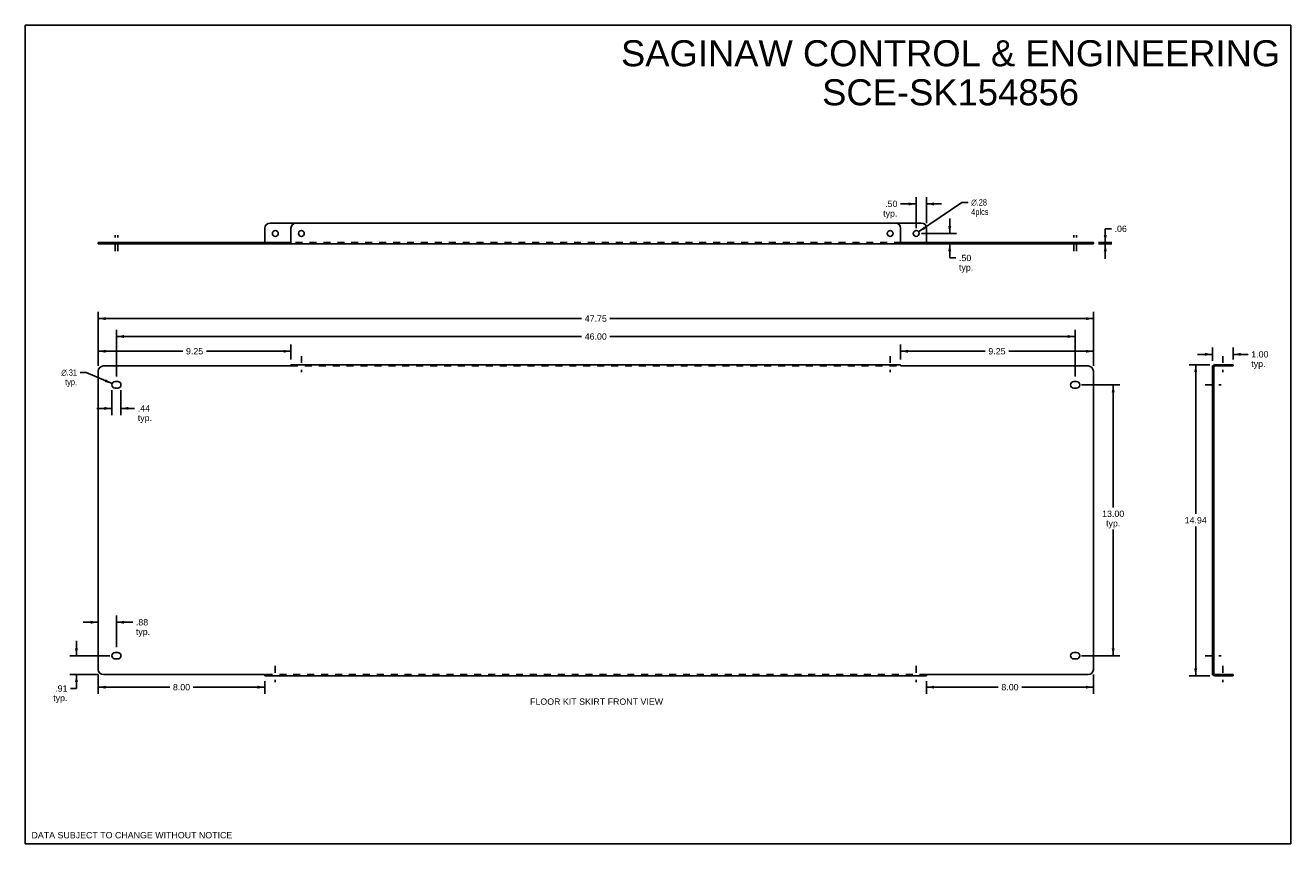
# Model space of a CAD drawing. Header units: inches. Extents: x 0 to 60.7, y 0 to 39.3.
import ezdxf

# ---------------------------------------------------------------- set-up
doc = ezdxf.new("R2010")
doc.units = ezdxf.units.IN
doc.header["$LTSCALE"] = 3.339286
doc.header["$MEASUREMENT"] = 0
doc.linetypes.add('DASHED', pattern=[0.2, 0.1, -0.1])
doc.linetypes.add('HIDDEN', pattern=[0.2, 0.1, -0.1])
doc.layers.get('0').update_dxf_attribs({"linetype": 'CONTINUOUS'})
for name, color, linetype in [('02___PRT_ALL_AXES', 7, 'CONTINUOUS'), ('DEFAULT_2', 8, 'HIDDEN'), ('DIMENSIONS', 7, 'CONTINUOUS')]:
    doc.layers.add(name, color=color, linetype=linetype)
doc.styles.get("Standard").update_dxf_attribs({"font": 'arial.ttf'})
doc.styles.add('TEXTSTYLE_1', font='gdt', dxfattribs={"width": 0.8})
doc.dimstyles.new('DIMSTYLE_1', dxfattribs={"dimtxt": 0.303571, "dimasz": 0.357143, "dimexe": 0.09, "dimexo": 0.07, "dimgap": 0.0425, "dimtad": 0, "dimtih": 1, "dimtoh": 1, "dimzin": 4, "dimdsep": 46, "dimtxsty": 'Standard', "dimblk": '_FILLED', "dimblk1": '_FILLED', "dimblk2": '_FILLED', "dimcen": 0.09, "dimazin": 1, "dimtfac": 1, "dimtofl": 0, "dimtmove": 0, "dimatfit": 3, "dimldrblk": '_FILLED', "dimfxl": 0, "dimtolj": 1, "dimtzin": 4, "dimarcsym": 0})
doc.dimstyles.new('DIMSTYLE_2', dxfattribs={"dimtxt": 0.303571, "dimasz": 0.357143, "dimexe": 0.09, "dimexo": 0.07, "dimgap": 0.09, "dimtad": 0, "dimtih": 1, "dimtoh": 1, "dimzin": 4, "dimdsep": 46, "dimtxsty": 'Standard', "dimblk": '_FILLED', "dimblk1": '_FILLED', "dimblk2": '_FILLED', "dimcen": 0.09, "dimazin": 1, "dimtfac": 1, "dimtofl": 0, "dimtmove": 0, "dimatfit": 1, "dimldrblk": '_FILLED', "dimfxl": 0, "dimtolj": 1, "dimtzin": 4, "dimarcsym": 0})

# ---------------------------------------------------------------- blocks, each defined once
blk = doc.blocks.new('_FILLED')
at = {"color": 0, "linetype": 'ByBlock'}
blk.add_solid([(0, 0), (-1, 0.2), (-1, -0.2)], dxfattribs=at)
blk = doc.blocks.new('*D1')
at = {"layer": 'DIMENSIONS', "color": 2, "linetype": 'Continuous'}
for p, q in [((3.496, 22.933), (3.496, 25.527)), ((51.246, 22.933), (51.246, 25.527)), ((3.496, 25.206), (26.689, 25.206)), ((51.246, 25.206), (28.054, 25.206))]:
    blk.add_line(p, q, dxfattribs=at)
at = {"layer": 'DIMENSIONS', "color": 2, "linetype": 'Continuous', "xscale": 0.3571428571, "yscale": 0.3571428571, "zscale": 0.3571428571, "rotation": 180}
blk.add_blockref('_FILLED', (3.496, 25.206), dxfattribs=at)
at = {"layer": 'DIMENSIONS', "color": 2, "linetype": 'Continuous', "xscale": 0.3571428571, "yscale": 0.3571428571, "zscale": 0.3571428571}
blk.add_blockref('_FILLED', (51.246, 25.206), dxfattribs=at)
at = {"layer": 'DIMENSIONS', "color": 2, "linetype": 'Continuous', "insert": (27.371, 25.357), "char_height": 0.3036, "width": 1.06081, "attachment_point": 2, "line_spacing_factor": 0.9}
blk.add_mtext('47.75', dxfattribs=at)
blk = doc.blocks.new('*D2')
at = {"layer": 'DIMENSIONS', "color": 2, "linetype": 'Continuous'}
for p, q in [((56.832, 22.993), (55.835, 22.993)), ((56.156, 22.993), (56.156, 15.828)), ((56.156, 8.056), (56.156, 15.221)), ((56.832, 8.056), (55.835, 8.056))]:
    blk.add_line(p, q, dxfattribs=at)
at = {"layer": 'DIMENSIONS', "color": 2, "linetype": 'Continuous', "xscale": 0.3571428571, "yscale": 0.3571428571, "zscale": 0.3571428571}
for p, rotation in [((56.156, 22.993), 90), ((56.156, 8.056), 270)]:
    blk.add_blockref('_FILLED', p, dxfattribs=dict(at, rotation=rotation))
at = {"layer": 'DIMENSIONS', "color": 2, "linetype": 'Continuous', "insert": (56.156, 15.676), "char_height": 0.3036, "width": 1.06081, "attachment_point": 2, "line_spacing_factor": 0.9}
blk.add_mtext('14.94', dxfattribs=at)
blk = doc.blocks.new('*D3')
at = {"layer": 'DIMENSIONS', "color": 2, "linetype": 'Continuous'}
for p, q in [((41.996, 23.243), (41.996, 23.96)), ((51.246, 22.933), (51.246, 23.96)), ((41.996, 23.638), (46.057, 23.638)), ((51.246, 23.638), (47.186, 23.638))]:
    blk.add_line(p, q, dxfattribs=at)
at = {"layer": 'DIMENSIONS', "color": 2, "linetype": 'Continuous', "xscale": 0.3571428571, "yscale": 0.3571428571, "zscale": 0.3571428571, "rotation": 180}
blk.add_blockref('_FILLED', (41.996, 23.638), dxfattribs=at)
at = {"layer": 'DIMENSIONS', "color": 2, "linetype": 'Continuous', "xscale": 0.3571428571, "yscale": 0.3571428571, "zscale": 0.3571428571}
blk.add_blockref('_FILLED', (51.246, 23.638), dxfattribs=at)
at = {"layer": 'DIMENSIONS', "color": 2, "linetype": 'Continuous', "insert": (46.621, 23.79), "char_height": 0.3036, "width": 0.82495, "attachment_point": 2, "line_spacing_factor": 0.9}
blk.add_mtext('9.25', dxfattribs=at)
blk = doc.blocks.new('*D4')
at = {"layer": 'DIMENSIONS', "color": 2, "linetype": 'Continuous'}
for p, q in [((3.496, 22.933), (3.496, 23.96)), ((12.746, 23.243), (12.746, 23.96)), ((3.496, 23.638), (7.557, 23.638)), ((12.746, 23.638), (8.686, 23.638))]:
    blk.add_line(p, q, dxfattribs=at)
at = {"layer": 'DIMENSIONS', "color": 2, "linetype": 'Continuous', "xscale": 0.3571428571, "yscale": 0.3571428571, "zscale": 0.3571428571, "rotation": 180}
blk.add_blockref('_FILLED', (3.496, 23.638), dxfattribs=at)
at = {"layer": 'DIMENSIONS', "color": 2, "linetype": 'Continuous', "xscale": 0.3571428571, "yscale": 0.3571428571, "zscale": 0.3571428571}
blk.add_blockref('_FILLED', (12.746, 23.638), dxfattribs=at)
at = {"layer": 'DIMENSIONS', "color": 2, "linetype": 'Continuous', "insert": (8.121, 23.79), "char_height": 0.3036, "width": 0.82495, "attachment_point": 2, "line_spacing_factor": 0.9}
blk.add_mtext('9.25', dxfattribs=at)
blk = doc.blocks.new('*D5')
at = {"layer": 'DIMENSIONS', "color": 2, "linetype": 'Continuous'}
for p, q in [((3.496, 8.116), (3.496, 7.193)), ((3.496, 7.514), (6.932, 7.514)), ((11.496, 7.514), (8.061, 7.514)), ((11.496, 7.806), (11.496, 7.193))]:
    blk.add_line(p, q, dxfattribs=at)
at = {"layer": 'DIMENSIONS', "color": 2, "linetype": 'Continuous', "xscale": 0.3571428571, "yscale": 0.3571428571, "zscale": 0.3571428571, "rotation": 180}
blk.add_blockref('_FILLED', (3.496, 7.514), dxfattribs=at)
at = {"layer": 'DIMENSIONS', "color": 2, "linetype": 'Continuous', "xscale": 0.3571428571, "yscale": 0.3571428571, "zscale": 0.3571428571}
blk.add_blockref('_FILLED', (11.496, 7.514), dxfattribs=at)
at = {"layer": 'DIMENSIONS', "color": 2, "linetype": 'Continuous', "insert": (7.496, 7.666), "char_height": 0.3036, "width": 0.82495, "attachment_point": 2, "line_spacing_factor": 0.9}
blk.add_mtext('8.00', dxfattribs=at)
blk = doc.blocks.new('*D6')
at = {"layer": 'DIMENSIONS', "color": 2, "linetype": 'Continuous'}
for p, q in [((51.246, 8.116), (51.246, 7.193)), ((43.246, 7.806), (43.246, 7.193)), ((43.246, 7.514), (46.682, 7.514)), ((51.246, 7.514), (47.811, 7.514))]:
    blk.add_line(p, q, dxfattribs=at)
at = {"layer": 'DIMENSIONS', "color": 2, "linetype": 'Continuous', "xscale": 0.3571428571, "yscale": 0.3571428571, "zscale": 0.3571428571, "rotation": 180}
blk.add_blockref('_FILLED', (43.246, 7.514), dxfattribs=at)
at = {"layer": 'DIMENSIONS', "color": 2, "linetype": 'Continuous', "xscale": 0.3571428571, "yscale": 0.3571428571, "zscale": 0.3571428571}
blk.add_blockref('_FILLED', (51.246, 7.514), dxfattribs=at)
at = {"layer": 'DIMENSIONS', "color": 2, "linetype": 'Continuous', "insert": (47.246, 7.666), "char_height": 0.3036, "width": 0.82495, "attachment_point": 2, "line_spacing_factor": 0.9}
blk.add_mtext('8.00', dxfattribs=at)
blk = doc.blocks.new('*D7')
at = {"layer": 'DIMENSIONS', "color": 2, "linetype": 'Continuous'}
for p, q in [((56.962, 23.183), (56.962, 23.813)), ((57.962, 23.243), (57.962, 23.813)), ((56.962, 23.491), (56.247, 23.491)), ((57.962, 23.491), (58.671, 23.491))]:
    blk.add_line(p, q, dxfattribs=at)
at = {"layer": 'DIMENSIONS', "color": 2, "linetype": 'Continuous', "xscale": 0.3571428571, "yscale": 0.3571428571, "zscale": 0.3571428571}
blk.add_blockref('_FILLED', (56.962, 23.491), dxfattribs=at)
at = {"layer": 'DIMENSIONS', "color": 2, "linetype": 'Continuous', "xscale": 0.3571428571, "yscale": 0.3571428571, "zscale": 0.3571428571, "rotation": 180}
blk.add_blockref('_FILLED', (57.962, 23.491), dxfattribs=at)
at = {"layer": 'DIMENSIONS', "color": 2, "linetype": 'Continuous', "insert": (58.823, 23.643), "char_height": 0.3036, "width": 0.82495, "attachment_point": 1, "line_spacing_factor": 0.9}
blk.add_mtext('1.00\\Ptyp.', dxfattribs=at)
blk = doc.blocks.new('*D8')
at = {"layer": 'DIMENSIONS', "color": 2, "linetype": 'Continuous'}
for p, q in [((50.684, 22.025), (52.519, 22.025)), ((52.197, 22.025), (52.197, 16.14)), ((52.197, 9.025), (52.197, 15.078)), ((50.684, 9.025), (52.519, 9.025))]:
    blk.add_line(p, q, dxfattribs=at)
at = {"layer": 'DIMENSIONS', "color": 2, "linetype": 'Continuous', "xscale": 0.3571428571, "yscale": 0.3571428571, "zscale": 0.3571428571}
for p, rotation in [((52.197, 22.025), 90), ((52.197, 9.025), 270)]:
    blk.add_blockref('_FILLED', p, dxfattribs=dict(at, rotation=rotation))
at = {"layer": 'DIMENSIONS', "color": 2, "linetype": 'Continuous', "insert": (52.197, 15.989), "char_height": 0.3036, "width": 1.06081, "attachment_point": 2, "line_spacing_factor": 0.9}
blk.add_mtext('13.00\\Ptyp.', dxfattribs=at)
blk = doc.blocks.new('*D9')
at = {"color": 2, "linetype": 'Continuous'}
for p, q in [((2.452, 9.025), (2.452, 9.739)), ((4.059, 9.025), (2.131, 9.025)), ((3.496, 8.116), (2.131, 8.116)), ((2.452, 8.116), (2.452, 7.451)), ((2.452, 7.451), (2.174, 7.451))]:
    blk.add_line(p, q, dxfattribs=at)
at = {"color": 2, "linetype": 'Continuous', "xscale": 0.3571428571, "yscale": 0.3571428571, "zscale": 0.3571428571}
for p, rotation in [((2.452, 9.025), 270), ((2.452, 8.116), 90)]:
    blk.add_blockref('_FILLED', p, dxfattribs=dict(at, rotation=rotation))
at = {"color": 2, "linetype": 'Continuous', "insert": (2.022, 7.603), "char_height": 0.3036, "width": 0.68275, "attachment_point": 3, "line_spacing_factor": 0.9}
blk.add_mtext('.91\\Ptyp.', dxfattribs=at)
blk = doc.blocks.new('*D10')
at = {"color": 2, "linetype": 'Continuous'}
for p, q in [((4.371, 9.431), (4.371, 10.95)), ((3.496, 10.629), (2.782, 10.629)), ((4.371, 10.629), (5.154, 10.629))]:
    blk.add_line(p, q, dxfattribs=at)
at = {"color": 2, "linetype": 'Continuous', "xscale": 0.3571428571, "yscale": 0.3571428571, "zscale": 0.3571428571}
blk.add_blockref('_FILLED', (3.496, 10.629), dxfattribs=at)
at = {"color": 2, "linetype": 'Continuous', "xscale": 0.3571428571, "yscale": 0.3571428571, "zscale": 0.3571428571, "rotation": 180}
blk.add_blockref('_FILLED', (4.371, 10.629), dxfattribs=at)
at = {"color": 2, "linetype": 'Continuous', "insert": (5.305, 10.781), "char_height": 0.3036, "width": 0.68275, "attachment_point": 1, "line_spacing_factor": 0.9}
blk.add_mtext('.88\\Ptyp.', dxfattribs=at)
blk = doc.blocks.new('*D11')
at = {"color": 2, "linetype": 'Continuous'}
for p, q in [((4.153, 21.775), (4.153, 20.575)), ((4.59, 21.775), (4.59, 20.575)), ((4.153, 20.896), (3.438, 20.896)), ((4.59, 20.896), (5.243, 20.896))]:
    blk.add_line(p, q, dxfattribs=at)
at = {"color": 2, "linetype": 'Continuous', "xscale": 0.3571428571, "yscale": 0.3571428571, "zscale": 0.3571428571}
blk.add_blockref('_FILLED', (4.153, 20.896), dxfattribs=at)
at = {"color": 2, "linetype": 'Continuous', "xscale": 0.3571428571, "yscale": 0.3571428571, "zscale": 0.3571428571, "rotation": 180}
blk.add_blockref('_FILLED', (4.59, 20.896), dxfattribs=at)
at = {"color": 2, "linetype": 'Continuous', "insert": (5.395, 21.048), "char_height": 0.3036, "width": 0.68275, "attachment_point": 1, "line_spacing_factor": 0.9}
blk.add_mtext('.44\\Ptyp.', dxfattribs=at)
blk = doc.blocks.new('*D12')
at = {"color": 2, "linetype": 'Continuous'}
for p, q in [((2.927, 22.617), (2.632, 22.617)), ((4.165, 22.086), (2.927, 22.617))]:
    blk.add_line(p, q, dxfattribs=at)
at = {"color": 2, "linetype": 'Continuous', "xscale": 0.3571428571, "yscale": 0.3571428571, "zscale": 0.3571428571, "rotation": 336.7778791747}
blk.add_blockref('_FILLED', (4.165, 22.086), dxfattribs=at)
at = {"color": 2, "linetype": 'Continuous', "insert": (2.481, 22.769), "char_height": 0.30357, "width": 0.99385, "attachment_point": 3, "line_spacing_factor": 0.9, "style": 'TEXTSTYLE_1'}
blk.add_mtext('{\\fgdt;n}\\fArial;.31\\Ptyp.', dxfattribs=at)
blk = doc.blocks.new('*D13')
at = {"color": 2, "linetype": 'Continuous'}
for p, q in [((44.354, 29.295), (44.354, 30.009)), ((42.996, 29.295), (44.675, 29.295)), ((44.354, 28.795), (44.354, 28.116)), ((44.354, 28.116), (44.648, 28.116))]:
    blk.add_line(p, q, dxfattribs=at)
at = {"color": 2, "linetype": 'Continuous', "xscale": 0.3571428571, "yscale": 0.3571428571, "zscale": 0.3571428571}
for p, rotation in [((44.354, 29.295), 270), ((44.354, 28.795), 90)]:
    blk.add_blockref('_FILLED', p, dxfattribs=dict(at, rotation=rotation))
at = {"color": 2, "linetype": 'Continuous', "insert": (44.8, 28.268), "char_height": 0.3036, "width": 0.68275, "attachment_point": 1, "line_spacing_factor": 0.9}
blk.add_mtext('.50\\Ptyp.', dxfattribs=at)
blk = doc.blocks.new('*D14')
at = {"color": 2, "linetype": 'Continuous'}
for p, q in [((42.746, 29.545), (42.746, 31.032)), ((43.246, 29.795), (43.246, 31.032)), ((42.746, 30.711), (41.995, 30.711)), ((43.246, 30.711), (43.961, 30.711))]:
    blk.add_line(p, q, dxfattribs=at)
at = {"color": 2, "linetype": 'Continuous', "xscale": 0.3571428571, "yscale": 0.3571428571, "zscale": 0.3571428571}
blk.add_blockref('_FILLED', (42.746, 30.711), dxfattribs=at)
at = {"color": 2, "linetype": 'Continuous', "xscale": 0.3571428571, "yscale": 0.3571428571, "zscale": 0.3571428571, "rotation": 180}
blk.add_blockref('_FILLED', (43.246, 30.711), dxfattribs=at)
at = {"color": 2, "linetype": 'Continuous', "insert": (41.843, 30.863), "char_height": 0.3036, "width": 0.68275, "attachment_point": 3, "line_spacing_factor": 0.9}
blk.add_mtext('.50\\Ptyp.', dxfattribs=at)
blk = doc.blocks.new('*D15')
at = {"color": 2, "linetype": 'Continuous'}
for p, q in [((42.863, 29.374), (44.942, 30.786)), ((44.942, 30.786), (45.236, 30.786))]:
    blk.add_line(p, q, dxfattribs=at)
at = {"color": 2, "linetype": 'Continuous', "xscale": 0.3571428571, "yscale": 0.3571428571, "zscale": 0.3571428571, "rotation": 214.1840486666}
blk.add_blockref('_FILLED', (42.863, 29.374), dxfattribs=at)
at = {"color": 2, "linetype": 'Continuous', "insert": (45.388, 30.938), "char_height": 0.30357, "width": 0.99385, "attachment_point": 1, "line_spacing_factor": 0.9, "style": 'TEXTSTYLE_1'}
blk.add_mtext('{\\fgdt;n}\\fArial;.28\\P4plcs', dxfattribs=at)
blk = doc.blocks.new('*D16')
at = {"color": 2, "linetype": 'Continuous'}
for p, q in [((51.817, 28.855), (51.817, 29.518)), ((51.817, 29.518), (52.111, 29.518)), ((51.496, 28.855), (52.138, 28.855)), ((51.496, 28.795), (52.138, 28.795)), ((51.817, 28.795), (51.817, 28.081))]:
    blk.add_line(p, q, dxfattribs=at)
at = {"color": 2, "linetype": 'Continuous', "xscale": 0.3571428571, "yscale": 0.3571428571, "zscale": 0.3571428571}
for p, rotation in [((51.817, 28.855), 270), ((51.817, 28.795), 90)]:
    blk.add_blockref('_FILLED', p, dxfattribs=dict(at, rotation=rotation))
at = {"color": 2, "linetype": 'Continuous', "insert": (52.263, 29.67), "char_height": 0.3036, "width": 0.58909, "attachment_point": 1, "line_spacing_factor": 0.9}
blk.add_mtext('.06', dxfattribs=at)
blk = doc.blocks.new('*D17')
at = {"color": 2, "linetype": 'Continuous'}
for p, q in [((4.371, 22.431), (4.371, 24.669)), ((4.371, 24.347), (26.689, 24.347)), ((50.371, 24.347), (28.054, 24.347)), ((50.371, 22.431), (50.371, 24.669))]:
    blk.add_line(p, q, dxfattribs=at)
at = {"color": 2, "linetype": 'Continuous', "xscale": 0.3571428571, "yscale": 0.3571428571, "zscale": 0.3571428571, "rotation": 180}
blk.add_blockref('_FILLED', (4.371, 24.347), dxfattribs=at)
at = {"color": 2, "linetype": 'Continuous', "xscale": 0.3571428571, "yscale": 0.3571428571, "zscale": 0.3571428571}
blk.add_blockref('_FILLED', (50.371, 24.347), dxfattribs=at)
at = {"color": 2, "linetype": 'Continuous', "insert": (27.371, 24.499), "char_height": 0.3036, "width": 1.06081, "attachment_point": 2, "line_spacing_factor": 0.9}
blk.add_mtext('46.00', dxfattribs=at)

msp = doc.modelspace()

# ---------------------------------------------------------------- linework, layer by layer
at = {"color": 7, "linetype": 'Continuous'}
for p, q in [((0, 0), (0, 39.286)), ((0, 39.286), (60.714, 39.286)), ((60.714, 0), (60.714, 39.286)), ((11.746, 29.795), (12.996, 29.795)), ((41.746, 29.795), (42.996, 29.795)), ((11.496, 28.855), (11.496, 29.545)), ((43.246, 28.855), (43.246, 29.545)), ((3.496, 28.855), (3.496, 28.795)), ((3.496, 28.855), (12.72, 28.855)), ((12.72, 28.855), (12.72, 28.795)), ((42.023, 28.855), (51.246, 28.855)), ((42.023, 28.855), (42.023, 28.795)), ((51.246, 28.855), (51.246, 28.795)), ((57.022, 22.933), (56.962, 22.933)), ((56.991, 22.952), (57.001, 22.943)), ((57.022, 8.116), (57.022, 22.933)), ((57.028, 22.919), (57.027, 22.92)), ((57.028, 22.92), (57.028, 22.919)), ((57.082, 22.933), (57.962, 22.933)), ((57.962, 22.933), (57.962, 22.993)), ((57.022, 8.116), (56.962, 8.116)), ((56.991, 8.098), (57.006, 8.11)), ((57.027, 8.129), (57.036, 8.137)), ((57.082, 8.116), (57.962, 8.116)), ((57.962, 8.116), (57.962, 8.056)), ((0, 0), (60.714, 0))]:
    msp.add_line(p, q, dxfattribs=at)
at = {"color": 3, "linetype": 'Continuous'}
for p, q in [((41.746, 29.795), (12.996, 29.795)), ((12.746, 29.545), (12.746, 28.824)), ((41.996, 28.824), (41.996, 29.545)), ((12.72, 28.795), (3.496, 28.795)), ((12.731, 28.795), (42.012, 28.795)), ((51.246, 28.795), (42.023, 28.795)), ((3.496, 22.683), (3.496, 8.366)), ((12.72, 22.933), (3.746, 22.933)), ((12.746, 22.993), (12.746, 22.952)), ((12.746, 22.993), (41.996, 22.993)), ((41.996, 22.993), (41.996, 22.952)), ((50.996, 22.933), (42.023, 22.933)), ((51.246, 8.366), (51.246, 22.683)), ((56.962, 8.116), (56.962, 22.933)), ((57.082, 22.993), (57.962, 22.993)), ((3.746, 8.116), (11.47, 8.116)), ((11.496, 8.056), (11.496, 8.098)), ((43.246, 8.056), (11.496, 8.056)), ((43.246, 8.056), (43.246, 8.098)), ((43.273, 8.116), (50.996, 8.116)), ((57.962, 8.056), (57.082, 8.056))]:
    msp.add_line(p, q, dxfattribs=at)
at = {"color": 7, "linetype": 'Continuous'}
for points in [[(11.496, 28.869), (11.492, 28.869), (11.489, 28.868), (11.486, 28.866), (11.483, 28.863), (11.48, 28.86)], [(12.73, 28.86), (12.727, 28.858), (12.724, 28.856), (12.72, 28.855)], [(12.746, 28.869), (12.742, 28.869), (12.739, 28.868), (12.736, 28.866), (12.733, 28.863), (12.73, 28.86)], [(41.996, 28.869), (42, 28.869), (42.004, 28.868), (42.007, 28.866), (42.01, 28.863), (42.013, 28.86)], [(42.013, 28.86), (42.016, 28.858), (42.019, 28.856), (42.023, 28.855)], [(43.246, 28.869), (43.25, 28.869), (43.254, 28.868), (43.257, 28.866), (43.26, 28.863), (43.263, 28.86)], [(57.036, 22.913), (57.036, 22.914), (57.035, 22.916), (57.033, 22.918), (57.03, 22.921), (57.027, 22.924)], [(57.036, 8.137), (57.036, 8.136), (57.035, 8.134), (57.033, 8.131), (57.03, 8.129), (57.027, 8.126)]]:
    msp.add_lwpolyline(points, dxfattribs=at)
at = {"color": 3, "linetype": 'Continuous'}
for points in [[(12.731, 28.802), (12.728, 28.798), (12.724, 28.796), (12.72, 28.795)], [(12.746, 28.824), (12.743, 28.82), (12.74, 28.815), (12.737, 28.811), (12.734, 28.806), (12.731, 28.802)], [(41.996, 28.824), (42, 28.82), (42.003, 28.815), (42.006, 28.811), (42.009, 28.806), (42.012, 28.802)], [(42.012, 28.802), (42.015, 28.798), (42.019, 28.796), (42.023, 28.795)], [(12.728, 22.938), (12.724, 22.936), (12.72, 22.933)], [(12.746, 22.952), (12.743, 22.948), (12.74, 22.946), (12.737, 22.944), (12.734, 22.942), (12.728, 22.938)], [(41.996, 22.952), (42, 22.948), (42.003, 22.946), (42.006, 22.944), (42.009, 22.942)], [(42.009, 22.942), (42.015, 22.938), (42.019, 22.936), (42.023, 22.933)], [(56.982, 22.946), (56.977, 22.944), (56.973, 22.942), (56.968, 22.94)], [(56.991, 22.952), (56.987, 22.948), (56.982, 22.946)], [(11.484, 8.107), (11.478, 8.111), (11.474, 8.113), (11.47, 8.116)], [(11.496, 8.098), (11.493, 8.101), (11.49, 8.103), (11.487, 8.105), (11.484, 8.107)], [(43.246, 8.098), (43.25, 8.101), (43.253, 8.103), (43.256, 8.105), (43.259, 8.107), (43.265, 8.111)], [(43.265, 8.111), (43.269, 8.113), (43.273, 8.116)], [(56.982, 8.103), (56.977, 8.105), (56.973, 8.107), (56.968, 8.109)], [(56.991, 8.098), (56.987, 8.101), (56.982, 8.103)]]:
    msp.add_lwpolyline(points, dxfattribs=at)
at = {"color": 7, "linetype": 'Continuous'}
for centre, radius, start, end in [((11.746, 29.545), 0.25, 90, 180), ((42.996, 29.545), 0.25, 0, 90), ((57.082, 22.873), 0.06, 90, 152.81869), ((57.082, 8.176), 0.06, 207.18131, 270)]:
    msp.add_arc(centre, radius, start, end, dxfattribs=at)
at = {"color": 3, "linetype": 'Continuous'}
for centre, radius, start, end in [((12.996, 29.545), 0.25, 90, 180), ((41.746, 29.545), 0.25, 0, 90), ((3.746, 22.683), 0.25, 90, 180), ((50.996, 22.683), 0.25, 0, 90), ((57.082, 22.873), 0.12, 90, 146.03821), ((3.746, 8.366), 0.25, 180, 270), ((50.996, 8.366), 0.25, 270, 360), ((57.082, 8.176), 0.12, 213.96179, 270)]:
    msp.add_arc(centre, radius, start, end, dxfattribs=at)
at = {"layer": '02___PRT_ALL_AXES', "color": 2, "linetype": 'DASHED'}
for p, q in [((4.309, 28.438), (4.309, 29.212)), ((4.434, 28.438), (4.434, 29.212)), ((50.309, 28.438), (50.309, 29.212)), ((50.434, 28.438), (50.434, 29.212)), ((13.246, 23.411), (13.246, 22.636)), ((41.496, 23.411), (41.496, 22.636)), ((57.462, 23.411), (57.462, 22.636)), ((56.605, 22.025), (57.379, 22.025)), ((11.996, 8.533), (11.996, 7.759)), ((42.746, 8.533), (42.746, 7.759)), ((56.605, 9.025), (57.379, 9.025)), ((57.462, 8.533), (57.462, 7.759))]:
    msp.add_line(p, q, dxfattribs=at)
at = {"layer": '02___PRT_ALL_AXES', "color": 8, "linetype": 'HIDDEN'}
for p, q in [((4.153, 28.855), (4.153, 28.795)), ((4.153, 28.855), (4.59, 28.855)), ((4.153, 28.795), (4.59, 28.795)), ((4.59, 28.855), (4.59, 28.795)), ((50.153, 28.855), (50.59, 28.855)), ((50.153, 28.855), (50.153, 28.795)), ((50.153, 28.795), (50.59, 28.795)), ((50.59, 28.855), (50.59, 28.795)), ((57.321, 22.933), (57.321, 22.993)), ((57.602, 22.993), (57.321, 22.993)), ((57.602, 22.933), (57.321, 22.933)), ((57.602, 22.933), (57.602, 22.993)), ((56.962, 22.181), (56.962, 21.868)), ((57.022, 22.181), (56.962, 22.181)), ((57.022, 21.868), (56.962, 21.868)), ((57.022, 22.181), (57.022, 21.868)), ((57.022, 9.181), (56.962, 9.181)), ((56.962, 9.181), (56.962, 8.868)), ((57.022, 9.181), (57.022, 8.868)), ((57.022, 8.868), (56.962, 8.868)), ((57.602, 8.116), (57.321, 8.116)), ((57.321, 8.056), (57.321, 8.116)), ((57.602, 8.056), (57.321, 8.056)), ((57.602, 8.056), (57.602, 8.116))]:
    msp.add_line(p, q, dxfattribs=at)
at = {"layer": '02___PRT_ALL_AXES', "color": 3, "linetype": 'Continuous'}
for p, q in [((4.309, 22.181), (4.434, 22.181)), ((4.434, 21.868), (4.309, 21.868)), ((50.309, 22.181), (50.434, 22.181)), ((50.434, 21.868), (50.309, 21.868)), ((4.309, 9.181), (4.434, 9.181)), ((50.309, 9.181), (50.434, 9.181)), ((4.434, 8.868), (4.309, 8.868)), ((50.434, 8.868), (50.309, 8.868))]:
    msp.add_line(p, q, dxfattribs=at)
at = {"layer": '02___PRT_ALL_AXES', "color": 7, "linetype": 'Continuous'}
for centre in [(11.996, 29.295), (42.746, 29.295)]:
    msp.add_circle(centre, 0.141, dxfattribs=at)
at = {"layer": '02___PRT_ALL_AXES', "color": 3, "linetype": 'Continuous'}
for centre in [(13.246, 29.295), (41.496, 29.295)]:
    msp.add_circle(centre, 0.141, dxfattribs=at)
for centre, start, end in [((4.309, 22.025), 90, 270), ((4.434, 22.025), 270, 90), ((50.309, 22.025), 90, 270), ((50.434, 22.025), 270, 90), ((4.309, 9.025), 90, 270), ((4.434, 9.025), 270, 90), ((50.309, 9.025), 90, 270), ((50.434, 9.025), 270, 90)]:
    msp.add_arc(centre, 0.156, start, end, dxfattribs=at)
at = {"layer": 'DEFAULT_2', "color": 8, "linetype": 'HIDDEN'}
for p, q in [((11.47, 28.855), (11.47, 28.795)), ((11.496, 28.824), (11.496, 28.855)), ((42.023, 28.855), (12.72, 28.855)), ((12.731, 28.795), (12.72, 28.795)), ((42.023, 28.795), (42.012, 28.795)), ((43.246, 28.824), (43.246, 28.855)), ((43.273, 28.855), (43.273, 28.795)), ((12.746, 22.933), (41.996, 22.933)), ((57.001, 22.943), (57.036, 22.913)), ((57.028, 22.92), (57.028, 22.919)), ((43.246, 8.116), (11.496, 8.116)), ((57.006, 8.11), (57.027, 8.129)), ((57.027, 8.129), (57.027, 8.129))]:
    msp.add_line(p, q, dxfattribs=at)
for points in [[(11.48, 28.86), (11.477, 28.858), (11.474, 28.856), (11.47, 28.855)], [(11.496, 28.824), (11.493, 28.82), (11.49, 28.815), (11.487, 28.811), (11.484, 28.806), (11.481, 28.802), (11.478, 28.798), (11.474, 28.796), (11.47, 28.795)], [(43.246, 28.824), (43.25, 28.82), (43.253, 28.815), (43.256, 28.811), (43.259, 28.806), (43.262, 28.802), (43.265, 28.798), (43.269, 28.796), (43.273, 28.795)], [(43.263, 28.86), (43.266, 28.858), (43.269, 28.856), (43.273, 28.855)], [(56.968, 22.94), (56.965, 22.938), (56.963, 22.936), (56.962, 22.933)], [(56.993, 22.933), (56.992, 22.933), (56.991, 22.933)], [(56.991, 22.933), (56.991, 22.933), (56.992, 22.933), (56.995, 22.933), (56.998, 22.932), (57, 22.932), (57.003, 22.931), (57.006, 22.93), (57.009, 22.929), (57.012, 22.928), (57.015, 22.926), (57.018, 22.925), (57.021, 22.924), (57.023, 22.922), (57.026, 22.921), (57.028, 22.92), (57.028, 22.92)], [(57.027, 22.92), (57.026, 22.921), (57.024, 22.923), (57.022, 22.925), (57.02, 22.927)], [(57.027, 22.924), (57.025, 22.927), (57.023, 22.93), (57.022, 22.933)], [(56.968, 8.109), (56.965, 8.111), (56.963, 8.113), (56.962, 8.116)], [(56.994, 8.116), (56.992, 8.116), (56.991, 8.116), (56.992, 8.116), (56.993, 8.116)], [(56.993, 8.116), (56.995, 8.116), (56.998, 8.116), (57.001, 8.115)], [(57.028, 8.129), (57.028, 8.13), (57.028, 8.129), (57.026, 8.128), (57.023, 8.127), (57.021, 8.126), (57.018, 8.124), (57.015, 8.123), (57.012, 8.122), (57.009, 8.121), (57.006, 8.12), (57.003, 8.119), (57, 8.118), (56.998, 8.117), (56.995, 8.116), (56.994, 8.116)], [(57.027, 8.126), (57.025, 8.122), (57.023, 8.119), (57.022, 8.116)]]:
    msp.add_lwpolyline(points, dxfattribs=at)
for centre, radius, start, end in [((57.082, 22.873), 0.12, 146.03821, 180), ((57.082, 22.873), 0.06, 152.81869, 180), ((57.082, 8.176), 0.12, 180, 213.96179), ((57.082, 8.176), 0.06, 180, 207.18131)]:
    msp.add_arc(centre, radius, start, end, dxfattribs=at)

# ---------------------------------------------------------------- texts
at = {"color": 2, "linetype": 'Continuous', "insert": (0.297, 0.561), "char_height": 0.30357, "width": 9.61723, "attachment_point": 1, "line_spacing_factor": 0.9}
msp.add_mtext('DATA SUBJECT TO CHANGE WITHOUT NOTICE', dxfattribs=at)
at = {"layer": 'DIMENSIONS', "color": 2, "linetype": 'Continuous', "attachment_point": 2, "line_spacing_factor": 0.9}
for s, insert, char_height, width in [('SAGINAW CONTROL & ENGINEERING\\PSCE-SK154856', (44.394, 38.569), 1.25, 31.57063), ('FLOOR KIT SKIRT FRONT VIEW', (27.41, 6.972), 0.30357, 6.37161)]:
    msp.add_mtext(s, dxfattribs=dict(at, insert=insert, char_height=char_height, width=width))

# ---------------------------------------------------------------- dimensions: what is measured, and where the dimension line sits
at = {"color": 2, "linetype": 'Continuous'}
for base, p1, p2, angle, picture, middle in [((42.746, 30.711), (43.246, 29.725), (42.746, 29.475), 180, '*D14', (41.502, 30.483)), ((44.354, 29.295), (42.023, 28.795), (42.926, 29.295), 90, '*D13', (45.141, 27.888)), ((4.153, 20.896), (4.59, 21.845), (4.153, 21.845), 180, '*D11', (5.736, 20.669)), ((2.452, 9.025), (3.566, 8.116), (4.129, 9.025), 90, '*D9', (1.681, 7.223))]:
    dim = msp.add_linear_dim(base=base, p1=p1, p2=p2, angle=angle, text='<>\\Ptyp.', dimstyle='DIMSTYLE_1', dxfattribs=at)
    dim.commit()
    dim.dimension.update_dxf_attribs({"geometry": picture, "text_midpoint": middle, "dimtype": 160})
for p1, p2, text, picture, middle in [((42.863, 29.374), (42.63, 29.216), '%%c<>\\P4plcs', '*D15', (45.885, 30.558)), ((4.165, 22.086), (4.452, 21.963), '%%c<>\\Ptyp.', '*D12', (1.984, 22.39))]:
    dim = msp.add_diameter_dim_2p(p1=p1, p2=p2, text=text, dimstyle='DIMSTYLE_2', override={"dimpost": '<>'}, dxfattribs=at)
    dim.commit()
    dim.dimension.update_dxf_attribs({"geometry": picture, "text_midpoint": middle, "dimtype": 163})
dim = msp.add_linear_dim(base=(51.817, 28.795), p1=(52.208, 28.855), p2=(52.208, 28.795), angle=270, dimstyle='DIMSTYLE_1', dxfattribs=at)
dim.commit()
dim.dimension.update_dxf_attribs({"geometry": '*D16', "text_midpoint": (52.566, 29.516), "dimtype": 160})
dim = msp.add_linear_dim(base=(50.371, 24.347), p1=(4.371, 22.361), p2=(50.371, 22.361), dimstyle='DIMSTYLE_1', dxfattribs=at)
dim.commit()
dim.dimension.update_dxf_attribs({"geometry": '*D17', "text_midpoint": (27.363, 24.346), "dimtype": 160})
dim = msp.add_linear_dim(base=(4.371325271, 10.628970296), p1=(3.496325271, 8.365915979), p2=(4.371325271, 9.360915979), text='<>\\Ptyp.', dimstyle='DIMSTYLE_1', dxfattribs=at)
dim.commit()
dim.dimension.update_dxf_attribs({"geometry": '*D10', "text_midpoint": (5.646679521, 10.401291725), "dimtype": 160})
at = {"layer": 'DIMENSIONS', "color": 2, "linetype": 'Continuous'}
for base, p1, p2, picture, middle in [((51.246, 25.206), (3.496, 22.863), (51.246, 22.863), '*D1', (27.364, 25.203)), ((12.746, 23.638), (3.496, 22.863), (12.746, 23.173), '*D4', (8.121, 23.637)), ((11.496, 7.514), (3.496, 8.186), (11.496, 7.123), '*D5', (7.495, 7.513))]:
    dim = msp.add_linear_dim(base=base, p1=p1, p2=p2, dimstyle='DIMSTYLE_1', dxfattribs=at)
    dim.commit()
    dim.dimension.update_dxf_attribs({"geometry": picture, "text_midpoint": middle, "dimtype": 160})
for base, p1, p2, angle, picture, middle in [((41.996, 23.638), (51.246, 22.863), (41.996, 23.173), 180, '*D3', (46.621, 23.637)), ((56.156, 22.993), (56.902, 8.056), (56.902, 22.993), 90, '*D2', (56.169, 15.523)), ((43.246, 7.514), (51.246, 8.186), (43.246, 7.123), 180, '*D6', (47.245, 7.513))]:
    dim = msp.add_linear_dim(base=base, p1=p1, p2=p2, angle=angle, dimstyle='DIMSTYLE_1', dxfattribs=at)
    dim.commit()
    dim.dimension.update_dxf_attribs({"geometry": picture, "text_midpoint": middle, "dimtype": 160})
dim = msp.add_linear_dim(base=(57.962, 23.491), p1=(56.962, 23.883), p2=(57.962, 23.883), text='<>\\Ptyp.', dimstyle='DIMSTYLE_1', dxfattribs=at)
dim.commit()
dim.dimension.update_dxf_attribs({"geometry": '*D7', "text_midpoint": (59.236, 23.264), "dimtype": 160})
dim = msp.add_linear_dim(base=(52.197, 22.025), p1=(50.614, 9.025), p2=(50.614, 22.025), angle=90, text='<>\\Ptyp.', dimstyle='DIMSTYLE_1', dxfattribs=at)
dim.commit()
dim.dimension.update_dxf_attribs({"geometry": '*D8', "text_midpoint": (52.197, 15.609), "dimtype": 160})

doc.saveas('drawing.dxf')
